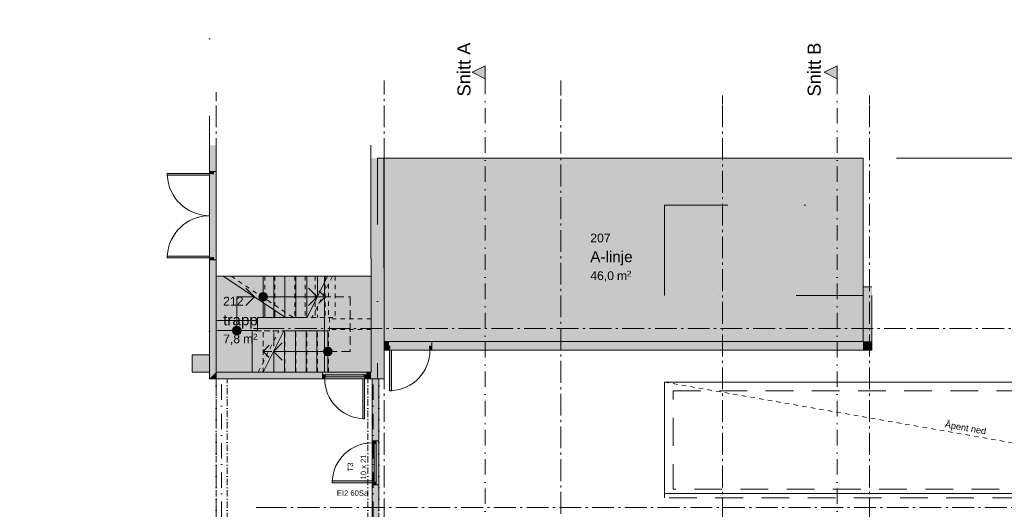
# Model space of a CAD drawing. Header units: millimetres. Extents: x -15957 to 238275, y -73214 to 42710.
# Tile 62 of 97: x 103485 to 126046, y -53942 to -42727. Entities that reach past the tile are written whole.
import ezdxf

# ---------------------------------------------------------------- set-up
doc = ezdxf.new("R2010")
doc.units = ezdxf.units.MM
doc.header["$LTSCALE"] = 0.5
doc.header["$MEASUREMENT"] = 0
for name, pattern in [('ACAD_ISO07W100', [400, 200, -200]), ('Akselinje', [1500, 1000, -200, 100, -200]), ('Dot & Dashed', [13405.56, 7055.56, -3527.78, 0, -2822.22]), ('Lang stiplet', [2116.666603, 1269.999981, -846.666622]), ('Over snittplan', [520, 300, -100, 20, -100]), ('PLINE', [0]), ('Prikk & stiplet', [1340.555525, 705.555534, -352.777767, 0, -282.222223]), ('Stipling', [400, 200, -200]), ('Under snittplan', [600, 400, -200])]:
    doc.linetypes.add(name, pattern=pattern)
for name, color, linetype in [('112-NYE INNERVEGGER (Skravur)(Nye konstruksjoner)', 7, 'Continuous'), ('112-NYE INNERVEGGER(Nye konstruksjoner)', 7, 'Continuous'), ('222- Søyler', 7, 'Continuous'), ('222- Søyler  (Skravur)', 7, 'Continuous'), ('223- Bjelker', 7, 'Continuous'), ('241- Bærende innervegger', 7, 'Continuous'), ('241- Bærende innervegger (Skravur)', 7, 'Continuous'), ('242- Ikke-bærende innervegger', 7, 'Continuous'), ('242- Ikke-bærende innervegger (Skravur)', 7, 'Continuous'), ('244- Vinduer_ dører_ foldevegger', 7, 'Continuous'), ('244- Vinduer_ dører_ foldevegger(Nye konstruksjoner)', 7, 'Continuous'), ('251- Frittbærende dekker', 7, 'Continuous'), ('251- Frittbærende dekker(Nye konstruksjoner)', 7, 'Continuous'), ('281- Innvendige trapper', 7, 'Continuous'), ('822- Modullinjer bygning', 7, 'Continuous'), ('852- Snittmarkør innvendig', 7, 'Continuous'), ('852- Teknisk_symbolsk informasjon_ bygning(Nye konstruksjoner)', 7, 'Continuous'), ('862- M___Nettoareal Fase 0', 7, 'Continuous'), ('862- M___Nettoareal Fase 1(Polylinje)', 7, 'Continuous'), ('862- M___Nettoareal Fase 1(Skravur)', 7, 'Continuous'), ('862- M___Nettoareal Fase 1(Tekst)', 7, 'Continuous'), ('862- M___Nettoareal(Polylinje)', 7, 'Continuous'), ('862- M___Nettoareal(Skravur)', 7, 'Continuous'), ('862- M___Nettoareal(Tekst)', 7, 'Continuous'), ('892- Hjelpelag bygning(Nye konstruksjoner)', 7, 'Continuous')]:
    doc.layers.add(name, color=color, linetype=linetype)
doc.layers.add('234- Vinduer_ dører_ porter', color=7, linetype='Continuous', lineweight=5)
doc.layers.add('234- Vinduer_ dører_ porter(Nye konstruksjoner)', color=7, linetype='Continuous', lineweight=5)
doc.styles.add('GENERATED_STYLE_1', font='arial.ttf')

msp = doc.modelspace()

# ---------------------------------------------------------------- hatches: boundary and pattern name
at = {"layer": '112-NYE INNERVEGGER (Skravur)(Nye konstruksjoner)', "linetype": 'Continuous', "lineweight": 9, "true_color": 0x029e21}
for points in [[(111561, -50951.7), (111561, -52371.7), (111653, -52371.7), (111711, -52371.7), (111711, -50951.7)], [(111561, -54331.7), (111711, -54331.7), (111711, -53381.7), (111653, -53381.7), (111561, -53381.7)]]:
    msp.add_hatch(color=104, dxfattribs=at).paths.add_polyline_path(points)
at = {"layer": '112-NYE INNERVEGGER (Skravur)(Nye konstruksjoner)', "linetype": 'Continuous', "lineweight": 0, "true_color": 0xffffff}
for points in [[(111561, -53381.7), (111653, -53381.7), (111711, -53381.7), (111711, -52371.7), (111653, -52371.7), (111561, -52371.7)], [(111653, -52431.7), (111653, -52381.7), (111561, -52381.7), (111561, -52419.7), (111605, -52419.7), (111605, -52431.7)], [(111561, -53333.7), (111605, -53333.7), (111605, -53321.7), (111653, -53321.7), (111653, -52431.7), (111605, -52431.7), (111605, -52419.7), (111561, -52419.7)], [(111561, -53333.7), (111561, -53289.7), (110647, -53289.7), (110647, -53333.7)], [(111653, -53371.7), (111653, -53321.7), (111605, -53321.7), (111605, -53333.7), (111561, -53333.7), (111561, -53371.7)]]:
    msp.add_hatch(color=7, dxfattribs=at).paths.add_polyline_path(points)
at = {"layer": '222- Søyler  (Skravur)', "linetype": 'Continuous', "lineweight": 9, "true_color": 0xb4b4b4}
msp.add_hatch(color=253, dxfattribs=at).paths.add_polyline_path([(107436, -50801.7), (107836, -50801.7), (107836, -50401.7), (107436, -50401.7)])
at = {"layer": '241- Bærende innervegger (Skravur)', "linetype": 'Continuous', "lineweight": 9, "true_color": 0xb4b4b4}
for points in [[(107986, -45601.7), (107836, -45601.7), (107836, -46206.2), (107928, -46206.2), (107986, -46206.2)], [(111530.8, -45901.7), (111536.2, -50952), (111836.2, -50951.7), (111830.8, -45901.7)], [(107836, -50951.7), (107986, -50801.7), (107986, -48226.2), (107928, -48226.2), (107836, -48226.2)], [(107986, -50801.7), (107836, -50951.7), (107986, -50951.7)], [(110426.2, -50801.7), (107986, -50801.7), (107986, -50951.7), (110426.2, -50951.7), (110426.2, -50859.7)], [(111536, -50801.7), (111436.2, -50801.7), (111436.2, -50859.7), (111436.2, -50951.7), (111536.2, -50951.7)]]:
    msp.add_hatch(color=253, dxfattribs=at).paths.add_polyline_path(points)
at = {"layer": '241- Bærende innervegger (Skravur)', "linetype": 'Continuous', "lineweight": 0, "true_color": 0xffffff}
for points in [[(107836, -46247.2), (106867, -46247.2), (106867, -46291.2), (107836, -46291.2)], [(107836, -48226.2), (107928, -48226.2), (107986, -48226.2), (107986, -46206.2), (107928, -46206.2), (107836, -46206.2)], [(107928, -46259.2), (107928, -46216.2), (107836, -46216.2), (107836, -46247.2), (107880, -46247.2), (107880, -46259.2)], [(107836, -48185.2), (107836, -48141.2), (106867, -48141.2), (106867, -48185.2)], [(107928, -48216.2), (107928, -48173.2), (107880, -48173.2), (107880, -48185.2), (107836, -48185.2), (107836, -48216.2)], [(111436.2, -50951.7), (111436.2, -50859.7), (111436.2, -50801.7), (110426.2, -50801.7), (110426.2, -50859.7), (110426.2, -50951.7)], [(110486.2, -50859.7), (110436.2, -50859.7), (110436.2, -50951.7), (110474.2, -50951.7), (110474.2, -50907.7), (110486.2, -50907.7)], [(111388.2, -50951.7), (111388.2, -50907.7), (111376.2, -50907.7), (111376.2, -50859.7), (110486.2, -50859.7), (110486.2, -50907.7), (110474.2, -50907.7), (110474.2, -50951.7)], [(111388.2, -50951.7), (111344.2, -50951.7), (111344.2, -51865.7), (111388.2, -51865.7)], [(111426.2, -50859.7), (111376.2, -50859.7), (111376.2, -50907.7), (111388.2, -50907.7), (111388.2, -50951.7), (111426.2, -50951.7)]]:
    msp.add_hatch(color=7, dxfattribs=at).paths.add_polyline_path(points)
at = {"layer": '242- Ikke-bærende innervegger (Skravur)', "linetype": 'Continuous', "lineweight": 9, "true_color": 0xb4b4b4}
for points in [[(123011, -50096.7), (123011, -48847), (122811, -48847), (122811, -50096.7)], [(111835.5, -50096.7), (111835.5, -50296.7), (111916.5, -50296.7), (111916.5, -50204.7), (111916.5, -50096.7)], [(122811, -50096.7), (112926.5, -50096.7), (112926.5, -50204.7), (112926.5, -50296.7), (122811, -50296.7)], [(122811, -50296.7), (123011, -50296.7), (122811, -50096.7)], [(122811, -50096.7), (123011, -50296.7), (123011, -50096.7)]]:
    msp.add_hatch(color=253, dxfattribs=at).paths.add_polyline_path(points)
at = {"layer": '242- Ikke-bærende innervegger (Skravur)', "linetype": 'Continuous', "lineweight": 0, "true_color": 0xffffff}
for points in [[(111916.5, -50296.7), (112926.5, -50296.7), (112926.5, -50204.7), (112926.5, -50096.7), (111916.5, -50096.7), (111916.5, -50204.7)], [(111926.5, -50204.7), (111926.5, -50296.7), (111957.5, -50296.7), (111957.5, -50252.7), (111969.5, -50252.7), (111969.5, -50204.7)], [(111957.5, -50296.7), (111957.5, -51224.7), (112001.5, -51224.7), (112001.5, -50296.7)], [(112873.5, -50204.7), (112873.5, -50252.7), (112885.5, -50252.7), (112885.5, -50296.7), (112916.5, -50296.7), (112916.5, -50204.7)]]:
    msp.add_hatch(color=7, dxfattribs=at).paths.add_polyline_path(points)
at = {"layer": '281- Innvendige trapper', "linetype": 'Continuous', "lineweight": 0, "true_color": 0xffffff}
for points in [[(107986, -49848.7), (108936, -49848.7), (108936, -49551.7), (109578.3, -49551.7), (108148.3, -48601.7), (107986, -48601.7)], [(109061.2, -48601.7), (109061.2, -49551.7), (110069.6, -49551.7), (110539.6, -48601.7)], [(110543.2, -50801.7), (110543.2, -49851.7), (109534.8, -49851.7), (109064.8, -50801.7)]]:
    msp.add_hatch(color=7, dxfattribs=at).paths.add_polyline_path(points)
at = {"layer": '281- Innvendige trapper', "linetype": 'Continuous', "lineweight": 9}
for points in [[(109061.2, -49176.7, 1), (109061.2, -48976.7, 1)], [(108461, -49748.7, 1), (108461, -49948.7, 1)], [(110443.2, -50326.7, 1), (110643.2, -50326.7, 1)]]:
    msp.add_hatch(color=8, dxfattribs=at).paths.add_polyline_path(points)
at = {"layer": '852- Snittmarkør innvendig', "linetype": 'Continuous', "lineweight": 0}
for points in [[(114154, -43780.3), (113854, -43930.3), (114154, -44080.3)], [(122220, -43780.3), (121920, -43930.3), (122220, -44080.3)]]:
    msp.add_hatch(color=5, dxfattribs=at).paths.add_polyline_path(points)
at = {"layer": '862- M___Nettoareal Fase 1(Skravur)', "linetype": 'Continuous', "lineweight": 0, "true_color": 0xffffff}
msp.add_hatch(color=7, dxfattribs=at).paths.add_polyline_path([(107986, -50801.7), (111536.2, -50801.7), (111536.2, -48601.7), (107986, -48601.7)])
at = {"layer": '862- M___Nettoareal(Skravur)', "linetype": 'Continuous', "lineweight": 0, "true_color": 0xffffff}
msp.add_hatch(color=7, dxfattribs=at).paths.add_polyline_path([(111836, -50096.7), (122811, -50096.7), (122811, -45901.7), (111836, -45901.7)])

# ---------------------------------------------------------------- linework, layer by layer
at = {"layer": '112-NYE INNERVEGGER(Nye konstruksjoner)', "color": 7, "linetype": 'PLINE', "lineweight": 13}
for p, q in [((111561, -52371.7), (111653, -52371.7)), ((111653, -52371.7), (111711, -52371.7)), ((111561, -53381.7), (111653, -53381.7)), ((111653, -53381.7), (111711, -53381.7))]:
    msp.add_line(p, q, dxfattribs=at)
at = {"layer": '112-NYE INNERVEGGER(Nye konstruksjoner)', "color": 7, "linetype": 'PLINE', "lineweight": 13, "flags": 128}
for points in [[(111561, -50951.7), (111561, -52371.7)], [(111711, -50951.7), (111561, -50951.7)], [(111711, -52371.7), (111711, -50951.7)], [(111561, -53381.7), (111561, -54331.7)], [(111711, -53981.7), (111711, -53381.7)]]:
    msp.add_lwpolyline(points, dxfattribs=at)
at = {"layer": '222- Søyler', "color": 7, "linetype": 'PLINE', "lineweight": 13, "flags": 128}
msp.add_lwpolyline([(107436, -50801.7), (107836, -50801.7), (107836, -50401.7), (107436, -50401.7)], close=True, dxfattribs=at)
at = {"layer": '223- Bjelker', "color": 7, "linetype": 'Over snittplan', "lineweight": 5}
for p, q in [((107986, -60151.7), (107986, -50951.7)), ((108236, -50951.7), (107986, -50951.7)), ((108236, -60151.7), (108236, -50951.7)), ((111461, -60151.7), (111461, -50951.7)), ((111711, -50951.7), (111461, -50951.7)), ((111711, -60151.7), (111711, -50951.7))]:
    msp.add_line(p, q, dxfattribs=at)
at = {"layer": '223- Bjelker', "color": 253, "linetype": 'Prikk & stiplet', "lineweight": 9, "true_color": 0xb4b4b4}
for p, q in [((108111, -60151.7), (108111, -50951.7)), ((111586, -60151.7), (111586, -50951.7))]:
    msp.add_line(p, q, dxfattribs=at)
at = {"layer": '234- Vinduer_ dører_ porter', "color": 7, "linetype": 'PLINE', "lineweight": 5}
for p, q in [((107836, -46206.2), (107836, -48226.2)), ((107836, -46216.2), (107836, -46206.2)), ((107836, -46247.2), (107836, -46216.2)), ((107836, -46216.2), (107928, -46216.2)), ((107880, -46247.2), (107836, -46247.2)), ((107880, -46259.2), (107880, -46247.2)), ((107928, -46216.2), (107928, -46206.2)), ((107928, -46216.2), (107928, -46259.2)), ((107986, -46206.2), (107986, -48226.2)), ((107928, -46259.2), (107880, -46259.2)), ((107836, -48216.2), (107836, -48185.2)), ((107836, -48185.2), (107880, -48185.2)), ((107836, -48216.2), (107836, -48226.2)), ((107928, -48216.2), (107836, -48216.2)), ((107880, -48185.2), (107880, -48173.2)), ((107880, -48173.2), (107928, -48173.2)), ((107928, -48173.2), (107928, -48216.2)), ((107928, -48216.2), (107928, -48226.2)), ((112926.5, -50096.7), (111916.5, -50096.7)), ((111926.5, -50204.7), (111916.5, -50204.7)), ((112926.5, -50296.7), (111916.5, -50296.7)), ((111926.5, -50296.7), (111916.5, -50296.7)), ((111926.5, -50204.7), (111926.5, -50296.7)), ((111969.5, -50204.7), (111926.5, -50204.7)), ((111926.5, -50296.7), (111957.5, -50296.7)), ((111957.5, -50296.7), (111957.5, -50252.7)), ((111957.5, -50252.7), (111969.5, -50252.7)), ((111957.5, -50296.7), (111957.5, -51224.7)), ((112001.5, -50296.7), (111957.5, -50296.7)), ((111969.5, -50252.7), (111969.5, -50204.7)), ((112001.5, -51224.7), (112001.5, -50296.7)), ((112873.5, -50204.7), (112873.5, -50252.7)), ((112916.5, -50204.7), (112873.5, -50204.7)), ((112873.5, -50252.7), (112885.5, -50252.7)), ((112885.5, -50252.7), (112885.5, -50296.7)), ((112885.5, -50296.7), (112916.5, -50296.7)), ((112916.5, -50204.7), (112926.5, -50204.7)), ((112916.5, -50296.7), (112916.5, -50204.7)), ((112916.5, -50296.7), (112926.5, -50296.7)), ((110426.2, -50801.7), (111436.2, -50801.7)), ((110436.2, -50859.7), (110426.2, -50859.7)), ((110426.2, -50951.7), (111436.2, -50951.7)), ((110436.2, -50951.7), (110426.2, -50951.7)), ((110436.2, -50951.7), (110436.2, -50859.7)), ((110436.2, -50859.7), (110486.2, -50859.7)), ((110474.2, -50951.7), (110436.2, -50951.7)), ((110486.2, -50907.7), (110474.2, -50907.7)), ((110474.2, -50907.7), (110474.2, -50951.7)), ((110474.2, -50951.7), (111388.2, -50951.7)), ((111376.2, -50859.7), (110486.2, -50859.7)), ((110486.2, -50859.7), (110486.2, -50907.7)), ((111376.2, -50907.7), (110486.2, -50907.7)), ((111344.2, -51865.7), (111344.2, -50951.7)), ((111344.2, -50951.7), (111388.2, -50951.7)), ((111376.2, -50907.7), (111376.2, -50859.7)), ((111376.2, -50859.7), (111426.2, -50859.7)), ((111388.2, -50907.7), (111376.2, -50907.7)), ((111388.2, -50951.7), (111388.2, -50907.7)), ((111426.2, -50951.7), (111388.2, -50951.7)), ((111388.2, -50951.7), (111388.2, -51865.7)), ((111426.2, -50859.7), (111436.2, -50859.7)), ((111426.2, -50859.7), (111426.2, -50951.7)), ((111426.2, -50951.7), (111436.2, -50951.7)), ((111957.5, -51224.7), (112001.5, -51224.7)), ((111388.2, -51865.7), (111344.2, -51865.7))]:
    msp.add_line(p, q, dxfattribs=at)
at = {"layer": '234- Vinduer_ dører_ porter', "color": 7, "linetype": 'PLINE', "lineweight": 5, "flags": 128}
for points in [[(107836, -46247.2), (106867, -46247.2), (106867, -46291.2), (107836, -46291.2)], [(107836, -48185.2), (106867, -48185.2), (106867, -48141.2), (107836, -48141.2)]]:
    msp.add_lwpolyline(points, close=True, dxfattribs=at)
at = {"layer": '234- Vinduer_ dører_ porter', "color": 7, "linetype": 'PLINE', "lineweight": 5}
for centre, radius, start, end in [((107836, -46247.2), 969, 182.59988, 270), ((107836, -48185.2), 969, 90, 177.40012), ((111957.5, -50296.7), 928, 272.71763, 0), ((111388.2, -50951.7), 914, 180.00025, 267.24096)]:
    msp.add_arc(centre, radius, start, end, dxfattribs=at)
for p in [(110486.2, -50859.7), (111376.2, -50859.7)]:
    msp.add_point(p, dxfattribs=at)
at = {"layer": '234- Vinduer_ dører_ porter(Nye konstruksjoner)', "color": 7, "linetype": 'PLINE', "lineweight": 5}
for p, q in [((111561, -52371.7), (111561, -53381.7)), ((111561, -52381.7), (111561, -52371.7)), ((111561, -52419.7), (111561, -52381.7)), ((111561, -52381.7), (111653, -52381.7)), ((111561, -52419.7), (111561, -53333.7)), ((111605, -52419.7), (111561, -52419.7)), ((111605, -52431.7), (111605, -52419.7)), ((111605, -53321.7), (111605, -52431.7)), ((111653, -52431.7), (111605, -52431.7)), ((111653, -52381.7), (111653, -52371.7)), ((111653, -52381.7), (111653, -52431.7)), ((111653, -53321.7), (111653, -52431.7)), ((111711, -52371.7), (111711, -53381.7)), ((110647, -53333.7), (110647, -53289.7)), ((110647, -53289.7), (111561, -53289.7)), ((111561, -53333.7), (110647, -53333.7)), ((111561, -53289.7), (111561, -53333.7)), ((111561, -53371.7), (111561, -53333.7)), ((111561, -53333.7), (111605, -53333.7)), ((111561, -53371.7), (111561, -53381.7)), ((111653, -53371.7), (111561, -53371.7)), ((111605, -53333.7), (111605, -53321.7)), ((111605, -53321.7), (111653, -53321.7)), ((111653, -53321.7), (111653, -53371.7)), ((111653, -53371.7), (111653, -53381.7))]:
    msp.add_line(p, q, dxfattribs=at)
msp.add_arc((111561, -53333.7), 914, 90, 177.24071, dxfattribs=at)
for p in [(111653, -52431.7), (111653, -53321.7)]:
    msp.add_point(p, dxfattribs=at)
at = {"layer": '241- Bærende innervegger', "color": 7, "linetype": 'PLINE', "lineweight": 13}
for p, q in [((107836, -46206.2), (107928, -46206.2)), ((107928, -46206.2), (107986, -46206.2)), ((107836, -48226.2), (107928, -48226.2)), ((107928, -48226.2), (107986, -48226.2)), ((110426.2, -50859.7), (110426.2, -50801.7)), ((110426.2, -50951.7), (110426.2, -50859.7)), ((111436.2, -50859.7), (111436.2, -50801.7)), ((111436.2, -50951.7), (111436.2, -50859.7))]:
    msp.add_line(p, q, dxfattribs=at)
at = {"layer": '241- Bærende innervegger', "color": 7, "linetype": 'PLINE', "lineweight": 13, "flags": 128}
for points in [[(107836, -45601.7), (107836, -46206.2)], [(107986, -46206.2), (107986, -45601.7)], [(111530.5, -45601.7), (111536, -50801.7)], [(111836.2, -50951.7), (111830.8, -45901.7)], [(107836, -48226.2), (107836, -50951.7)], [(107986, -48451.7), (107986, -48226.2)], [(107986, -50801.7), (107986, -48601.7)], [(107836, -50951.7), (107986, -50951.7)], [(110426.2, -50801.7), (107986, -50801.7)], [(107986, -50951.7), (110426.2, -50951.7)], [(111536, -50801.7), (111436.2, -50801.7)], [(111436.2, -50951.7), (111536.2, -50951.7)], [(111536.2, -50952), (111836.2, -50951.7)]]:
    msp.add_lwpolyline(points, dxfattribs=at)
at = {"layer": '242- Ikke-bærende innervegger', "color": 7, "linetype": 'PLINE', "lineweight": 13}
for p, q in [((111916.5, -50204.7), (111916.5, -50096.7)), ((111916.5, -50296.7), (111916.5, -50204.7))]:
    msp.add_line(p, q, dxfattribs=at)
at = {"layer": '242- Ikke-bærende innervegger', "color": 7, "linetype": 'PLINE', "lineweight": 13, "flags": 128}
for points in [[(122811, -48847), (122811, -50096.7)], [(123011, -48847), (122811, -48847)], [(123011, -50296.7), (123011, -49046.7)], [(111916.5, -50096.7), (111835.5, -50096.7)], [(111835.5, -50296.7), (111835.5, -50096.7)], [(111835.5, -50296.7), (111916.5, -50296.7)], [(122811, -50096.7), (112926.5, -50096.7)], [(112926.5, -50296.7), (122811, -50296.7)], [(123011, -50296.7), (122811, -50296.7)]]:
    msp.add_lwpolyline(points, dxfattribs=at)
at = {"layer": '244- Vinduer_ dører_ foldevegger', "color": 7, "linetype": 'PLINE', "lineweight": 13}
for p, q in [((107836, -46206.2), (107928, -46206.2)), ((107836, -48226.2), (107928, -48226.2)), ((111916.5, -50296.7), (111916.5, -50204.7)), ((111936.5, -50296.7), (111936.5, -50096.7)), ((112926.5, -50296.7), (112926.5, -50096.7)), ((112926.5, -50296.7), (112926.5, -50204.7)), ((110426.2, -50951.7), (110426.2, -50859.7)), ((111436.2, -50951.7), (111436.2, -50859.7))]:
    msp.add_line(p, q, dxfattribs=at)
at = {"layer": '244- Vinduer_ dører_ foldevegger(Nye konstruksjoner)', "color": 7, "linetype": 'PLINE', "lineweight": 13}
for p, q in [((111561, -52371.7), (111653, -52371.7)), ((111561, -53381.7), (111653, -53381.7))]:
    msp.add_line(p, q, dxfattribs=at)
at = {"layer": '251- Frittbærende dekker', "color": 7, "linetype": 'Dot & Dashed', "lineweight": 13, "flags": 128}
for points in [[(91836, -65601.7), (107436, -65601.7), (107436, -65451.7), (111686, -65451.7), (111686, -65301.7), (112136, -65301.7), (112136, -65451.7), (139686, -65451.7), (139686, -45901.7), (111686.2, -45901.7), (111686.2, -50951.7), (107836, -50951.7), (107836, -45601.7), (107836, -35651.7), (91836, -35651.7)], [(118261, -49046.7), (118261, -46971.7), (122811, -46971.7), (122811, -49046.7)], [(132911, -53581.7), (118261, -53581.7), (118261, -51028.5), (132911, -51028.5)]]:
    msp.add_lwpolyline(points, close=True, dxfattribs=at)
at = {"layer": '251- Frittbærende dekker', "color": 7, "linetype": 'PLINE', "lineweight": 13, "flags": 128}
for points in [[(111536.2, -50801.7), (110468, -50801.7), (110468, -48601.7), (111536.2, -48601.7)], [(107986, -49848.7), (108814.2, -49848.7), (108814.2, -50801.7), (107986, -50801.7)]]:
    msp.add_lwpolyline(points, close=True, dxfattribs=at)
at = {"layer": '251- Frittbærende dekker(Nye konstruksjoner)', "color": 7, "linetype": 'PLINE', "lineweight": 13, "flags": 128}
msp.add_lwpolyline([(118261, -51028.5), (132911, -51028.5), (132911, -53581.7), (118261, -53581.7)], close=True, dxfattribs=at)
at = {"layer": '281- Innvendige trapper', "color": 7, "linetype": 'PLINE', "lineweight": 5}
for p, q in [((107986, -49848.7), (107986, -48601.7)), ((107986, -48601.7), (108148.3, -48601.7)), ((108148.3, -48601.7), (109578.3, -49551.7)), ((109061.2, -48601.7), (110539.6, -48601.7)), ((109061.2, -48601.7), (109061.2, -49551.7)), ((109061.2, -48601.7), (109061.2, -49551.7)), ((109311.2, -48601.7), (109311.2, -49551.7)), ((109561.2, -48601.7), (109561.2, -49551.7)), ((109811.2, -48601.7), (109811.2, -49551.7)), ((110061.2, -48601.7), (110061.2, -49551.7)), ((110539.6, -48601.7), (110069.6, -49551.7)), ((110311.2, -48601.7), (110311.2, -49063.4)), ((108863.3, -49076.7), (108663.3, -48876.7)), ((110304.6, -49076.7), (110104.6, -48876.7)), ((108461, -49848.7), (108461, -49076.7)), ((108461, -49076.7), (108863.3, -49076.7)), ((108863.3, -49076.7), (108663.3, -49276.7)), ((109061.2, -49076.7), (110304.6, -49076.7)), ((110304.6, -49076.7), (110104.6, -49276.7)), ((109100.3, -49234.2), (109100.3, -49551.7)), ((109331, -49387.4), (109331, -49551.7)), ((107986, -49618.1), (108936, -49618.1)), ((108936, -49848.7), (108936, -49551.7)), ((108936, -49551.7), (109578.3, -49551.7)), ((109061.2, -49551.7), (110069.6, -49551.7)), ((109561.6, -49540.7), (109561.6, -49551.7)), ((107986, -49848.7), (108936, -49848.7)), ((107986, -49848.7), (108936, -49848.7)), ((109064.8, -50801.7), (109534.8, -49851.7)), ((110543.2, -49851.7), (109534.8, -49851.7)), ((109555.2, -50801.7), (109555.2, -49851.7)), ((109802.2, -50801.7), (109802.2, -49851.7)), ((110049.2, -50801.7), (110049.2, -49851.7)), ((110296.2, -50801.7), (110296.2, -49851.7)), ((110543.2, -50801.7), (110543.2, -49851.7)), ((110543.2, -50801.7), (110543.2, -49851.7)), ((109299.8, -50326.7), (109499.8, -50126.7)), ((109308.2, -50801.7), (109308.2, -50309.7)), ((110543.2, -50326.7), (109299.8, -50326.7)), ((109299.8, -50326.7), (109499.8, -50526.7)), ((110543.2, -50801.7), (109064.8, -50801.7))]:
    msp.add_line(p, q, dxfattribs=at)
at = {"layer": '281- Innvendige trapper', "color": 7, "linetype": 'Stipling', "lineweight": 5}
for p, q in [((108329, -48601.7), (109759, -49551.7)), ((108329, -48601.7), (110715, -48601.7)), ((109100.3, -48601.7), (109100.3, -49114.2)), ((109331, -48601.7), (109331, -49267.4)), ((109561.6, -48601.7), (109561.6, -49420.6)), ((109792.3, -48601.7), (109792.3, -49551.7)), ((110023, -48601.7), (110023, -49551.7)), ((110651.2, -48601.7), (110181.2, -49551.7)), ((110253.6, -48601.7), (110253.6, -49551.7)), ((110484.3, -48601.7), (110484.3, -49551.7)), ((110651.2, -48601.7), (111536.2, -48601.7)), ((110715, -48601.7), (110715, -49551.7)), ((110715, -48601.7), (110715, -49551.7)), ((111536.2, -48601.7), (111536.2, -50801.7)), ((110561.2, -48783.6), (110561.2, -49551.7)), ((110311.2, -49289), (110311.2, -49551.7)), ((109759, -49551.7), (110715, -49551.7)), ((110181.2, -49551.7), (110586.2, -49551.7)), ((110586.2, -49551.7), (110586.2, -49851.7)), ((111536.2, -49576.7), (110586.2, -49576.7)), ((110586.2, -49851.7), (108811.2, -49851.7)), ((108811.2, -50801.7), (108811.2, -49851.7)), ((108811.2, -50801.7), (108811.2, -49851.7)), ((109423.2, -49851.7), (108814.2, -49851.7)), ((108814.2, -50801.7), (108814.2, -49851.7)), ((108814.2, -50801.7), (108814.2, -49851.7)), ((108953.2, -50801.7), (109423.2, -49851.7)), ((109061.2, -50801.7), (109061.2, -49851.7)), ((109061.2, -50583.4), (109061.2, -49851.7)), ((109308.2, -50084.2), (109308.2, -49851.7)), ((109311.2, -50801.7), (109311.2, -49851.7)), ((109561.2, -50801.7), (109561.2, -49851.7)), ((109811.2, -50801.7), (109811.2, -49851.7)), ((110061.2, -50801.7), (110061.2, -49851.7)), ((110311.2, -50801.7), (110311.2, -49851.7)), ((110561.2, -50801.7), (110561.2, -49851.7)), ((111536.2, -49826.7), (110586.2, -49826.7)), ((111536.2, -50801.7), (108811.2, -50801.7)), ((108953.2, -50801.7), (108814.2, -50801.7))]:
    msp.add_line(p, q, dxfattribs=at)
at = {"layer": '281- Innvendige trapper', "color": 7, "linetype": 'Under snittplan', "lineweight": 5}
for p, q in [((110484.3, -49076.7), (110284.3, -48876.7)), ((109044, -49076.7), (110484.3, -49076.7)), ((110484.3, -49076.7), (110284.3, -49276.7)), ((110416.2, -49076.7), (111061.2, -49076.7)), ((111061.2, -49076.7), (111061.2, -50326.7)), ((109061.2, -50326.7), (109261.2, -50126.7)), ((109061.2, -50326.7), (109261.2, -50126.7)), ((111061.2, -50326.7), (109061.2, -50326.7)), ((109061.2, -50326.7), (109261.2, -50526.7)), ((109188.2, -50326.7), (109061.2, -50326.7)), ((109061.2, -50326.7), (109261.2, -50526.7))]:
    msp.add_line(p, q, dxfattribs=at)
at = {"layer": '281- Innvendige trapper', "color": 7, "linetype": 'PLINE', "lineweight": 5}
for centre in [(109061.2, -49076.7), (108461, -49848.7), (110543.2, -50326.7)]:
    msp.add_circle(centre, 100, dxfattribs=at)
at = {"layer": '822- Modullinjer bygning', "color": 94, "linetype": 'Akselinje', "lineweight": 18}
for p, q in [((111836, -44316.4), (111836, -44116.4)), ((115886, -44463.7), (115886, -44116.4)), ((107986, -44589.4), (107986, -44389.4)), ((111836, -69191.4), (111836, -44316.4)), ((107986, -69191.4), (107986, -44589.4)), ((115886, -69044.1), (115886, -44463.7)), ((119586, -44666.4), (119586, -44466.4)), ((119586, -69191.4), (119586, -44666.4)), ((122961, -44666.4), (122961, -44466.4)), ((122961, -69191.4), (122961, -44666.4)), ((109042.5, -49801.7), (108842.5, -49801.7)), ((109042.5, -49801.7), (146748.7, -49801.7)), ((109102.5, -53901.7), (108902.5, -53901.7)), ((109102.5, -53901.7), (146808.7, -53901.7))]:
    msp.add_line(p, q, dxfattribs=at)
at = {"layer": '852- Snittmarkør innvendig', "color": 5, "linetype": 'Prikk & stiplet', "lineweight": 9}
for p, q in [((114154, -44080.3), (114154, -67611.3)), ((122220, -44080.3), (122220, -67611.3))]:
    msp.add_line(p, q, dxfattribs=at)
at = {"layer": '852- Snittmarkør innvendig', "color": 5, "linetype": 'PLINE', "lineweight": 0, "flags": 128}
for points in [[(114154, -43780.3), (114154, -44080.3), (113854, -43930.3)], [(122220, -43780.3), (122220, -44080.3), (121920, -43930.3)]]:
    msp.add_lwpolyline(points, close=True, dxfattribs=at)
at = {"layer": '862- M___Nettoareal Fase 0', "color": 7, "linetype": 'ACAD_ISO07W100', "lineweight": 9}
msp.add_line((118261, -51028.5), (132911, -53581.7), dxfattribs=at)
at = {"layer": '862- M___Nettoareal Fase 1(Polylinje)', "color": 7, "linetype": 'Continuous', "lineweight": 0, "true_color": 0xffffff, "flags": 128}
msp.add_lwpolyline([(107986, -50801.7), (111536.2, -50801.7), (111536.2, -48601.7), (107986, -48601.7)], close=True, dxfattribs=at)
at = {"layer": '862- M___Nettoareal Fase 1(Polylinje)', "color": 7, "linetype": 'PLINE', "lineweight": 5, "flags": 128}
msp.add_lwpolyline([(107986, -50801.7), (111536.2, -50801.7), (111536.2, -48601.7), (107986, -48601.7)], close=True, dxfattribs=at)
at = {"layer": '862- M___Nettoareal(Polylinje)', "color": 7, "linetype": 'Continuous', "lineweight": 0, "true_color": 0xffffff, "flags": 128}
msp.add_lwpolyline([(111836, -50096.7), (122811, -50096.7), (122811, -45901.7), (111836, -45901.7)], close=True, dxfattribs=at)
at = {"layer": '862- M___Nettoareal(Polylinje)', "color": 7, "linetype": 'PLINE', "lineweight": 5, "flags": 128}
msp.add_lwpolyline([(111836, -50096.7), (122811, -50096.7), (122811, -45901.7), (111836, -45901.7)], close=True, dxfattribs=at)
at = {"layer": '892- Hjelpelag bygning(Nye konstruksjoner)', "color": 253, "linetype": 'Lang stiplet', "lineweight": 9, "true_color": 0xaaaaaa, "flags": 128}
for points in [[(118261, -53681.7), (118261, -51028.5), (132911, -51028.5), (132911, -53681.7)], [(118461, -51228.5), (132711, -51228.5), (132711, -53481.7), (118461, -53481.7)]]:
    msp.add_lwpolyline(points, close=True, dxfattribs=at)

# ---------------------------------------------------------------- texts
at = {"layer": '852- Snittmarkør innvendig', "color": 5, "lineweight": 0, "char_height": 300, "attachment_point": 7, "rotation": 90, "style": 'GENERATED_STYLE_1'}
for s, insert in [('\\A1;{\\pql;\\pt0;\\fArial|b0|i0|c0|p0;\\W1.000000;Snitt A}', (113818.6, -44485.5)), ('\\A1;{\\pql;\\pt0;\\fArial|b0|i0|c0|p0;\\W1.000000;Snitt B}', (121844.1, -44485.5))]:
    msp.add_mtext(s, dxfattribs=dict(at, insert=insert))
at = {"layer": '852- Teknisk_symbolsk informasjon_ bygning(Nye konstruksjoner)', "color": 7, "lineweight": 5, "char_height": 125, "attachment_point": 7, "rotation": 90, "style": 'GENERATED_STYLE_1'}
for s, insert in [('\\A1;{\\pql;\\fArial|b0|i0|c0|p0;\\W1.000000;10 x 21}', (111425.6, -53257.9)), ('\\A1;{\\pql;\\fArial|b0|i0|c0|p0;\\W1.000000;T3}', (111125.7, -53076.8))]:
    msp.add_mtext(s, dxfattribs=dict(at, insert=insert))
at = {"layer": '852- Teknisk_symbolsk informasjon_ bygning(Nye konstruksjoner)', "color": 7, "lineweight": 5, "insert": (110752.2, -53634.7), "char_height": 125, "attachment_point": 7, "style": 'GENERATED_STYLE_1'}
msp.add_mtext('\\A1;{\\pql;\\fArial|b0|i0|c0|p0;\\W1.000000;EI2 60Sa}', dxfattribs=at)
at = {"layer": '862- M___Nettoareal Fase 0', "color": 1, "linetype": 'Continuous', "lineweight": 9, "insert": (124701.5, -51917.3), "char_height": 150, "attachment_point": 1, "rotation": 350.11385, "style": 'GENERATED_STYLE_1'}
msp.add_mtext('\\A1;{\\pql;\\fArial|b0|i0|c0|p0;\\W1.000000;Åpent ned}', dxfattribs=at)
at = {"layer": '862- M___Nettoareal Fase 1(Tekst)', "color": 7, "lineweight": 5, "attachment_point": 1, "style": 'GENERATED_STYLE_1'}
for s, insert, char_height in [('\\A1;{\\pql;\\pt0;\\fArial|b0|i0|c0|p0;\\W1.000000;212}', (108146.8, -49073.5), 200), ('\\A1;{\\pql;\\pt0;\\fArial|b0|i0|c0|p0;\\W1.000000;}', (108604.4, -49027.8), 200), ('\\A1;{\\pql;\\pt0;\\fArial|b0|i0|c0|p0;\\W1.000000;trapp}', (108146.8, -49477.8), 250), ('\\A1;{\\pql;\\pt0;\\fArial|b0|i0|c0|p0;\\W1.000000;}', (108928.2, -49420.7), 250), ('\\A1;{\\pql;\\pt0;\\fArial|b0|i0|c0|p0;\\W1.000000;}', (108146.8, -49892.1), 200), ('\\A1;{\\pql;\\fArial|b0|i0|c0|p0;\\W1.000000;7,8}', (108146.8, -49937.8), 200), ('\\A1;{\\pql;\\fArial|b0|i0|c0|p0;\\W1.000000; m}', (108528.1, -49937.8), 200), ('\\A1;{\\pql;\\fArial|b0|i0|c0|p0;\\W1.000000;2}', (108832.8, -49922.6), 133.333)]:
    msp.add_mtext(s, dxfattribs=dict(at, insert=insert, char_height=char_height))
at = {"layer": '862- M___Nettoareal(Tekst)', "color": 7, "lineweight": 5, "attachment_point": 1, "style": 'GENERATED_STYLE_1'}
for s, insert, char_height in [('\\A1;{\\pql;\\pt0;\\fArial|b0|i0|c0|p0;\\W1.000000;}', (117017, -47581), 200), ('\\A1;{\\pql;\\pt0;\\fArial|b0|i0|c0|p0;\\W1.000000;207}', (116559.4, -47626.8), 200), ('\\A1;{\\pql;\\pt0;\\fArial|b0|i0|c0|p0;\\W1.000000;A-linje}', (116559.4, -48031), 250), ('\\A1;{\\pql;\\pt0;\\fArial|b0|i0|c0|p0;\\W1.000000;}', (117512.1, -47973.9), 250), ('\\A1;{\\pql;\\pt0;\\fArial|b0|i0|c0|p0;\\W1.000000;}', (116559.4, -48445.3), 200), ('\\A1;{\\pql;\\fArial|b0|i0|c0|p0;\\W1.000000;46,0}', (116559.4, -48491), 200), ('\\A1;{\\pql;\\fArial|b0|i0|c0|p0;\\W1.000000;2}', (117397.9, -48475.8), 133.333), ('\\A1;{\\pql;\\fArial|b0|i0|c0|p0;\\W1.000000; m}', (117093.2, -48491), 200)]:
    msp.add_mtext(s, dxfattribs=dict(at, insert=insert, char_height=char_height))

doc.saveas('drawing.dxf')
